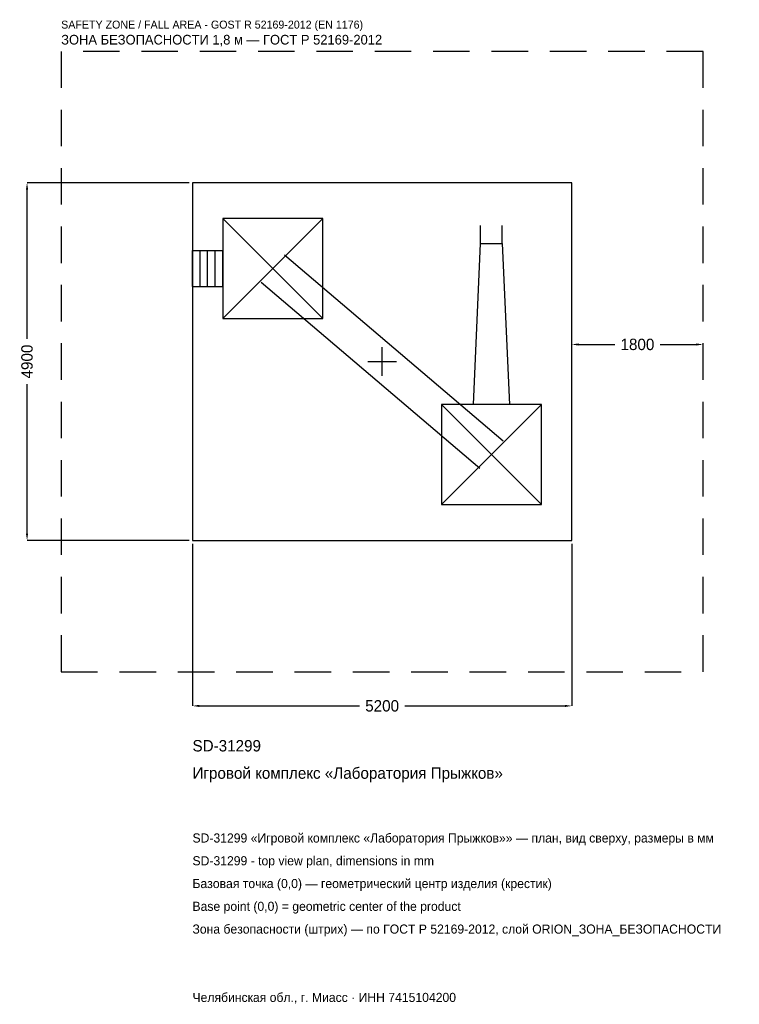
# Model space of a CAD drawing. Header units: metres. Extents: x -4969 to 4897, y -8806 to 4684.
import ezdxf

# ---------------------------------------------------------------- set-up
doc = ezdxf.new("R2010")
doc.units = ezdxf.units.M
doc.linetypes.add('DASHED', pattern=[800, 500, -300])
for name, color, linetype in [('ЗСК_ДАННЫЕ', 3, 'Continuous'), ('ЗСК_ЗОНА_БЕЗОПАСНОСТИ', 1, 'Continuous'), ('ЗСК_КОНТУР', 7, 'Continuous'), ('ЗСК_РАЗМЕРЫ', 8, 'Continuous')]:
    doc.layers.add(name, color=color, linetype=linetype)
doc.dimstyles.new('ORION', dxfattribs={"dimtxt": 156, "dimasz": 93.6, "dimexe": 1.25, "dimexo": 46.8, "dimtad": 1, "dimdec": 0, "dimcen": 2.5, "dimazin": 3, "dimtfac": 1, "dimtmove": 0, "dimatfit": 3})

# ---------------------------------------------------------------- blocks, each defined once
blk = doc.blocks.new('_CLOSEDFILLED')
at = {"color": 0, "linetype": 'BYBLOCK'}
blk.add_solid([(-1, 0.16), (0, 0), (-1, -0.16)], dxfattribs=at)
blk = doc.blocks.new('*D1')
for p, q in [((-2600, -2496.8), (-2600, -4718)), ((2600, -2496.8), (2600, -4718)), ((-2506.4, -4718), (-312, -4718)), ((312, -4718), (2506.4, -4718))]:
    blk.add_line(p, q)
at = {"layer": 'Defpoints'}
for p in [(-2600, -2450), (2600, -2450), (-2600, -4718)]:
    blk.add_point(p, dxfattribs=at)
at = {"layer": 'ЗСК_РАЗМЕРЫ', "xscale": 93.6, "yscale": 93.6, "rotation": 180}
blk.add_blockref('_CLOSEDFILLED', (-2600, -4718), dxfattribs=at)
at = {"layer": 'ЗСК_РАЗМЕРЫ', "xscale": 93.6, "yscale": 93.6}
blk.add_blockref('_CLOSEDFILLED', (2600, -4718), dxfattribs=at)
at = {"layer": 'ЗСК_РАЗМЕРЫ', "insert": (0, -4718), "char_height": 156, "attachment_point": 5}
blk.add_mtext('5200', dxfattribs=at)
blk = doc.blocks.new('*D2')
for p, q in [((-2646.8, 2450), (-4868, 2450)), ((-4868, 312), (-4868, 2356.4)), ((-4868, -2356.4), (-4868, -312)), ((-2646.8, -2450), (-4868, -2450))]:
    blk.add_line(p, q)
at = {"layer": 'Defpoints'}
for p in [(-2600, 2450), (-4868, -2450), (-2600, -2450)]:
    blk.add_point(p, dxfattribs=at)
at = {"layer": 'ЗСК_РАЗМЕРЫ', "xscale": 93.6, "yscale": 93.6}
for p, rotation in [((-4868, 2450), 90), ((-4868, -2450), 270)]:
    blk.add_blockref('_CLOSEDFILLED', p, dxfattribs=dict(at, rotation=rotation))
at = {"layer": 'ЗСК_РАЗМЕРЫ', "insert": (-4868, 0), "char_height": 156, "attachment_point": 5, "rotation": 90}
blk.add_mtext('4900', dxfattribs=at)
blk = doc.blocks.new('*D3')
for p, q in [((2600, 46.8), (2600, 234)), ((2693.6, 234), (3188, 234)), ((3812, 234), (4306.4, 234)), ((4400, 46.8), (4400, 234))]:
    blk.add_line(p, q)
at = {"layer": 'Defpoints'}
for p in [(2600, 234), (2600, 0), (4400, 0)]:
    blk.add_point(p, dxfattribs=at)
at = {"layer": 'ЗСК_РАЗМЕРЫ', "xscale": 93.6, "yscale": 93.6, "rotation": 180}
blk.add_blockref('_CLOSEDFILLED', (2600, 234), dxfattribs=at)
at = {"layer": 'ЗСК_РАЗМЕРЫ', "xscale": 93.6, "yscale": 93.6}
blk.add_blockref('_CLOSEDFILLED', (4400, 234), dxfattribs=at)
at = {"layer": 'ЗСК_РАЗМЕРЫ', "insert": (3500, 234), "char_height": 156, "attachment_point": 5}
blk.add_mtext('1800', dxfattribs=at)
blk = doc.blocks.new('ОРИОН SD-31299 Игровой комплекс Лаборатория Прыжков')
at = {"layer": 'ЗСК_ЗОНА_БЕЗОПАСНОСТИ', "linetype": 'DASHED'}
blk.add_lwpolyline([(-4400, -4250), (4400, -4250), (4400, 4250), (-4400, 4250)], close=True, dxfattribs=at)
at = {"layer": 'ЗСК_КОНТУР'}
for p, q in [((-2184, 588), (-812, 1960)), ((-2184, 1960), (-812, 588)), ((1349.8, 1617), (1349.8, 1864)), ((1646.2, 1617), (1646.2, 1864)), ((-2600, 1521), (-2184, 1521)), ((-2600, 1027), (-2600, 1521)), ((-2496, 1027), (-2496, 1521)), ((-2392, 1027), (-2392, 1521)), ((-2288, 1027), (-2288, 1521)), ((-2184, 1027), (-2184, 1521)), ((-1338, 1462.1), (1658, -1085.9)), ((-1658, 1085.9), (1338, -1462.1)), ((-2600, 1027), (-2184, 1027)), ((812, -1960), (2184, -588)), ((812, -588), (2184, -1960))]:
    blk.add_line(p, q, dxfattribs=at)
for points in [[(-2600, -2450), (2600, -2450), (2600, 2450), (-2600, 2450)], [(-2184, 588), (-812, 588), (-812, 1960), (-2184, 1960)], [(812, -1960), (2184, -1960), (2184, -588), (812, -588)]]:
    blk.add_lwpolyline(points, close=True, dxfattribs=at)
blk.add_lwpolyline([(1251, -588), (1349.8, 1617), (1646.2, 1617), (1745, -588)], dxfattribs=at)
at = {"layer": 'ЗСК_РАЗМЕРЫ'}
for p, q in [((0, -196), (0, 196)), ((-196, 0), (196, 0))]:
    blk.add_line(p, q, dxfattribs=at)
at = {"layer": 'ЗСК_ДАННЫЕ'}
for tag, p in [('АРТИКУЛ', (-2600, -5342)), ('НАИМЕНОВАНИЕ', (-2600, -5716.4))]:
    blk.add_attdef(tag, p, '', height=156, dxfattribs=at)
at = {"layer": 'ЗСК_ДАННЫЕ', "flags": 1}
for tag, p in [('ПРОИЗВОДИТЕЛЬ', (-2600, -6090.8)), ('ТЕЛЕФОН', (-2600, -6465.2)), ('САЙТ', (-2600, -7214)), ('АДРЕС', (-2600, -7588.4)), ('РЕКВИЗИТЫ', (-2600, -7962.8)), ('ГАБАРИТЫ', (-2600, -8337.2)), ('ЗОНА_БЕЗОПАСНОСТИ', (-2600, -8711.6))]:
    blk.add_attdef(tag, p, '', height=156, dxfattribs=at)
at = {"layer": 'ЗСК_ЗОНА_БЕЗОПАСНОСТИ', "color": 1}
for s, height, p in [('SAFETY ZONE / FALL AREA - GOST R 52169-2012 (EN 1176)', 109.2, (-4400, 4562)), ('ЗОНА БЕЗОПАСНОСТИ 1,8 м — ГОСТ Р 52169-2012', 132.6, (-4400, 4343.6))]:
    blk.add_text(s, height=height, dxfattribs=at).set_placement(p)
at = {"layer": 'ЗСК_РАЗМЕРЫ'}
dim = blk.add_linear_dim(base=(-4868, -2450), p1=(-2600, -2450), p2=(-2600, 2450), angle=90, dimstyle='ORION', dxfattribs=at)
dim.commit()
dim.dimension.update_dxf_attribs({"geometry": '*D2', "text_midpoint": (-4868, 0)})
for base, p1, p2, picture, middle in [((2600, 234), (2600, 0), (4400, 0), '*D3', (3500, 234)), ((-2600, -4718), (-2600, -2450), (2600, -2450), '*D1', (0, -4718))]:
    dim = blk.add_linear_dim(base=base, p1=p1, p2=p2, dimstyle='ORION', dxfattribs=at)
    dim.commit()
    dim.dimension.update_dxf_attribs({"geometry": picture, "text_midpoint": middle})

msp = doc.modelspace()

# ---------------------------------------------------------------- block references
msp.add_blockref('ОРИОН SD-31299 Игровой комплекс Лаборатория Прыжков', (0, 0)).add_auto_attribs({'АРТИКУЛ': 'SD-31299', 'НАИМЕНОВАНИЕ': 'Игровой комплекс «Лаборатория Прыжков»'})

# ---------------------------------------------------------------- texts
at = {"layer": 'ЗСК_ДАННЫЕ', "color": 3}
for s, p in [('SD-31299 «Игровой комплекс «Лаборатория Прыжков»» — план, вид сверху, размеры в мм', (-2600, -6590)), ('SD-31299 - top view plan, dimensions in mm', (-2600, -6902)), ('Челябинская обл., г. Миасс · ИНН 7415104200', (-2600, -8774))]:
    msp.add_text(s, height=124.8, dxfattribs=at).set_placement(p)
at = {"layer": 'ЗСК_ДАННЫЕ', "color": 7}
for s, p in [('Базовая точка (0,0) — геометрический центр изделия (крестик)', (-2600, -7214)), ('Base point (0,0) = geometric center of the product', (-2600, -7526))]:
    msp.add_text(s, height=124.8, dxfattribs=at).set_placement(p)
at = {"layer": 'ЗСК_ДАННЫЕ', "color": 1}
msp.add_text('Зона безопасности (штрих) — по ГОСТ Р 52169-2012, слой ORION_ЗОНА_БЕЗОПАСНОСТИ', height=124.8, dxfattribs=at).set_placement((-2600, -7838))

doc.saveas('drawing.dxf')
